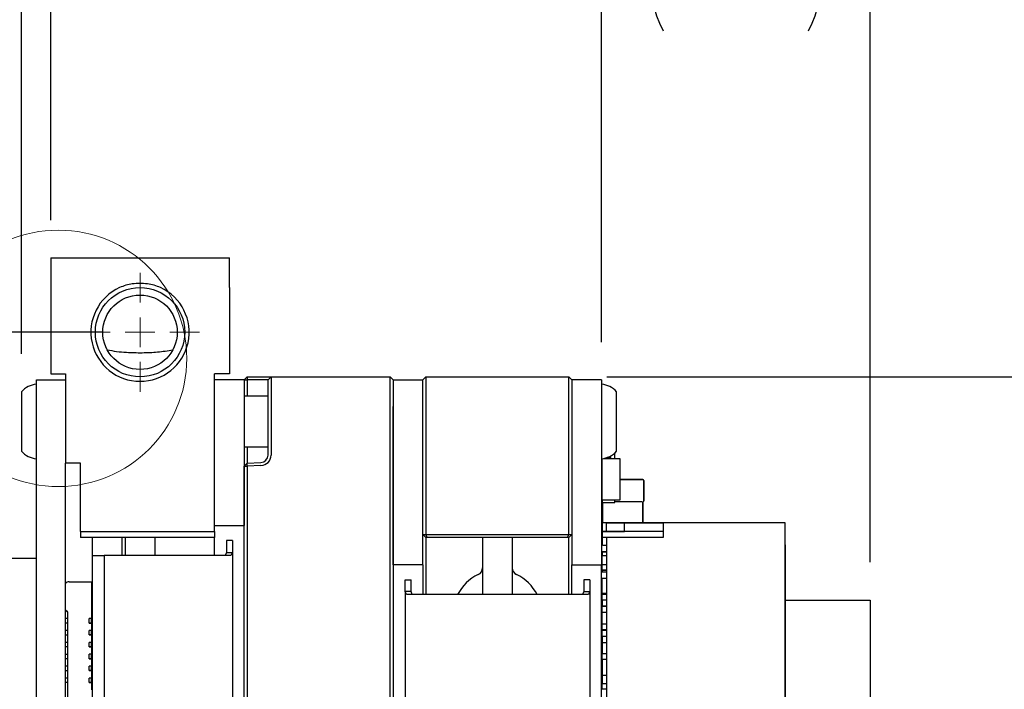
# Paper-space layout 'IX body' of a CAD drawing. Header units: millimetres. Extents: x 5 to 274, y 4 to 211.
# Tile 14 of 24: x 114 to 147, y 165 to 187. Entities that reach past the tile are written whole.
import ezdxf

# ---------------------------------------------------------------- set-up
doc = ezdxf.new("R2010")
doc.units = ezdxf.units.MM
doc.layers.add('DIMENSIONS', color=8, linetype='Continuous')
doc.styles.add('SLDTEXTSTYLE0', font='TXT', dxfattribs={"width": 0.75})
doc.dimstyles.new('SLDDIMSTYLE1', dxfattribs={"dimtxt": 2.645833, "dimasz": 3.302, "dimexe": 0, "dimexo": 0.0625, "dimgap": 0.661458, "dimtad": 0, "dimtih": 1, "dimtoh": 1, "dimdec": 1, "dimrnd": 1e-09, "dimzin": 12, "dimdsep": 46, "dimtxsty": 'SLDTEXTSTYLE0', "dimsah": 1, "dimcen": 0.09, "dimadec": 0, "dimazin": 3, "dimtfac": 1, "dimtdec": 1, "dimtofl": 0, "dimtmove": 0, "dimatfit": 3, "dimfxl": 1, "dimfrac": 2, "dimtolj": 1, "dimtzin": 12, "dimarcsym": 0})
doc.dimstyles.new('SLDDIMSTYLE13', dxfattribs={"dimtxt": 2.645833, "dimasz": 3.302, "dimexe": 0, "dimexo": 0.0625, "dimgap": 0.661458, "dimtad": 0, "dimtih": 1, "dimtoh": 1, "dimdec": 1, "dimrnd": 1e-09, "dimzin": 4, "dimdsep": 46, "dimtxsty": 'SLDTEXTSTYLE0', "dimsah": 1, "dimcen": 0.09, "dimadec": 0, "dimazin": 1, "dimtfac": 1, "dimtdec": 1, "dimtmove": 0, "dimatfit": 0, "dimfxl": 1, "dimfrac": 2, "dimtolj": 1, "dimtzin": 12, "dimarcsym": 0})
doc.dimstyles.new('SLDDIMSTYLE2', dxfattribs={"dimtxt": 2.645833, "dimasz": 3.302, "dimexe": 0, "dimexo": 0.0625, "dimgap": 0.661458, "dimtad": 0, "dimtih": 1, "dimtoh": 1, "dimdec": 0, "dimrnd": 1e-09, "dimzin": 12, "dimdsep": 46, "dimtxsty": 'SLDTEXTSTYLE0', "dimsah": 1, "dimcen": 0.09, "dimadec": 0, "dimazin": 3, "dimtfac": 1, "dimtdec": 0, "dimtofl": 0, "dimtmove": 0, "dimatfit": 3, "dimfxl": 1, "dimfrac": 2, "dimtolj": 1, "dimtzin": 12, "dimarcsym": 0})

# ---------------------------------------------------------------- blocks, each defined once
blk = doc.blocks.new('_D_40')
at = {"layer": 'DIMENSIONS'}
for p, q in [((116.779, 176.916), (97.385, 176.916)), ((100.56, 176.916), (100.56, 163.518)), ((100.56, 145.916), (100.56, 159.314)), ((116.779, 145.916), (97.385, 145.916))]:
    blk.add_line(p, q, dxfattribs=at)
for points in [[(100.56, 176.916), (100.052, 173.614), (101.068, 173.614)], [(100.56, 145.916), (101.068, 149.218), (100.052, 149.218)]]:
    blk.add_solid(points, dxfattribs=at)
at = {"layer": 'DIMENSIONS', "insert": (98.605, 162.725), "char_height": 2.6458, "attachment_point": 1, "style": 'SLDTEXTSTYLE0'}
blk.add_mtext('31', dxfattribs=at)
blk = doc.blocks.new('_D_41')
at = {"layer": 'DIMENSIONS'}
for p, q in [((115.049, 180.686), (115.049, 192.591)), ((133.549, 176.586), (133.549, 192.591)), ((115.049, 189.416), (120.879, 189.416)), ((133.549, 189.416), (127.719, 189.416))]:
    blk.add_line(p, q, dxfattribs=at)
for points in [[(115.049, 189.416), (118.351, 188.908), (118.351, 189.924)], [(133.549, 189.416), (130.247, 189.924), (130.247, 188.908)]]:
    blk.add_solid(points, dxfattribs=at)
at = {"layer": 'DIMENSIONS', "insert": (120.879, 190.725), "char_height": 2.6458, "attachment_point": 1, "style": 'SLDTEXTSTYLE0'}
blk.add_mtext('18.5', dxfattribs=at)
blk = doc.blocks.new('_D_42')
at = {"layer": 'DIMENSIONS'}
for p, q in [((133.719, 175.416), (160.092, 175.416)), ((156.917, 175.416), (156.917, 163.518)), ((156.917, 147.416), (156.917, 159.314)), ((133.719, 147.416), (160.092, 147.416))]:
    blk.add_line(p, q, dxfattribs=at)
for points in [[(156.917, 175.416), (156.409, 172.114), (157.425, 172.114)], [(156.917, 147.416), (157.425, 150.718), (156.409, 150.718)]]:
    blk.add_solid(points, dxfattribs=at)
at = {"layer": 'DIMENSIONS', "insert": (154.962, 162.725), "char_height": 2.6458, "attachment_point": 1, "style": 'SLDTEXTSTYLE0'}
blk.add_mtext('28', dxfattribs=at)
blk = doc.blocks.new('_D_43')
at = {"layer": 'DIMENSIONS'}
for p, q in [((114.07, 176.186), (114.07, 198.591)), ((142.564, 169.186), (142.564, 198.591)), ((114.07, 195.416), (124.897, 195.416)), ((142.564, 195.416), (131.737, 195.416))]:
    blk.add_line(p, q, dxfattribs=at)
for points in [[(114.07, 195.416), (117.372, 194.908), (117.372, 195.924)], [(142.564, 195.416), (139.262, 195.924), (139.262, 194.908)]]:
    blk.add_solid(points, dxfattribs=at)
at = {"layer": 'DIMENSIONS', "insert": (124.897, 196.725), "char_height": 2.6458, "attachment_point": 1, "style": 'SLDTEXTSTYLE0'}
blk.add_mtext('28.5', dxfattribs=at)
blk = doc.blocks.new('_D_44')
at = {"layer": 'DIMENSIONS'}
for p, q in [((133.549, 176.586), (133.549, 192.591)), ((142.564, 169.186), (142.564, 192.591)), ((133.549, 189.416), (129.549, 189.416)), ((142.564, 189.416), (146.564, 189.416))]:
    blk.add_line(p, q, dxfattribs=at)
for centre, start, end in [((139.818, 189.148), 153.4349, 206.5651), ((136.295, 189.148), 333.4349, 26.5651)]:
    blk.add_arc(centre, 4.7, start, end, dxfattribs=at)
for points in [[(133.549, 189.416), (130.247, 189.924), (130.247, 188.908)], [(142.564, 189.416), (145.866, 188.908), (145.866, 189.924)]]:
    blk.add_solid(points, dxfattribs=at)
at = {"layer": 'DIMENSIONS', "insert": (135.614, 190.457), "char_height": 2.6458, "attachment_point": 1, "style": 'SLDTEXTSTYLE0'}
blk.add_mtext('9.0', dxfattribs=at)
blk = doc.blocks.new('SW_CENTERMARKSYMBOL_27')
at = {"color": 0, "linetype": 'Continuous', "lineweight": 18}
for p, q in [((0, 1), (0, 2)), ((0, 0), (0, 0.5)), ((-1, 0), (-2, 0)), ((0, 0), (-0.5, 0)), ((0, 0), (0, -0.5)), ((0, 0), (0.5, 0)), ((1, 0), (2, 0)), ((0, -1), (0, -2))]:
    blk.add_line(p, q, dxfattribs=at)

psp = doc.layouts.new('IX body')

# ---------------------------------------------------------------- linework, layer by layer
at = {"color": 7, "linetype": 'Continuous', "lineweight": 25}
for p, q in [((115.0491738, 179.4163894), (121.0491738, 179.4163894)), ((115.0491738, 179.4163894), (115.0491738, 178.4163894)), ((121.0491738, 178.4163894), (121.0491738, 179.4163894)), ((115.0491738, 178.4163894), (115.0491738, 175.5163894)), ((121.0491738, 178.4163894), (121.0491738, 175.5163894)), ((114.5701738, 175.3163894), (115.5491738, 175.3163894)), ((114.5701738, 174.3163894), (114.5701738, 175.3163894)), ((115.0491738, 175.5163894), (115.5491738, 175.5163894)), ((115.5491738, 175.5163894), (115.5491738, 172.5163894)), ((121.0491738, 175.5163894), (120.5491738, 175.5163894)), ((120.5491738, 170.2163894), (120.5491738, 175.5163894)), ((121.5491738, 175.3163894), (120.5491738, 175.3163894)), ((121.6491738, 175.4163894), (121.5491738, 175.3163894)), ((121.5491738, 175.3163894), (121.6491129, 175.3163894)), ((121.5491738, 175.3163894), (121.5491738, 174.4163894)), ((121.6491738, 175.4163894), (121.6491129, 175.3163894)), ((121.6491129, 175.3163894), (121.6491129, 174.7663894)), ((122.1078987, 175.3163894), (121.6491129, 175.3163894)), ((121.6491738, 175.4163894), (122.1113886, 175.4163894)), ((122.3491738, 175.3163894), (122.1078987, 175.3163894)), ((122.1113886, 175.4163894), (122.4491738, 175.4163894)), ((122.3491738, 175.3163894), (122.4491738, 175.4163894)), ((122.3491738, 174.4163894), (122.3491738, 175.3163894)), ((122.4491738, 175.4163894), (122.4491738, 174.4163894)), ((122.4491738, 175.4163894), (126.4491738, 175.4163894)), ((126.4491738, 174.4163894), (126.4491738, 175.4163894)), ((126.5491738, 175.3163894), (126.4491738, 175.4163894)), ((126.5491738, 175.3163894), (126.5491738, 174.4163894)), ((126.5491738, 175.3163894), (127.5491738, 175.3163894)), ((127.5491738, 175.3163894), (127.6491738, 175.4163894)), ((127.5491738, 174.4163894), (127.5491738, 175.3163894)), ((127.6491738, 175.4163894), (127.6491738, 174.4163894)), ((127.6491738, 175.4163894), (132.4491738, 175.4163894)), ((132.4491738, 174.4163894), (132.4491738, 175.4163894)), ((132.4491738, 175.4163894), (132.5491738, 175.3163894)), ((132.5491738, 175.3163894), (132.5491738, 174.4163894)), ((133.5491738, 175.3163894), (132.5491738, 175.3163894)), ((133.5491738, 175.3163894), (133.5491738, 174.4163894)), ((114.0701738, 174.9163894), (114.0701738, 173.382032)), ((134.0491738, 174.3511129), (134.0491738, 174.9163894)), ((122.3491738, 174.7663894), (121.5491738, 174.7663894)), ((114.5701738, 148.5163894), (114.5701738, 174.3163894)), ((121.5491738, 174.4163894), (121.5491738, 170.4163894)), ((122.3491738, 172.7857482), (122.3491738, 174.4163894)), ((122.4491738, 174.4163894), (122.4491738, 172.7857482)), ((126.4491738, 148.4163894), (126.4491738, 174.4163894)), ((126.5491738, 174.4163894), (126.5491738, 148.4163894)), ((126.5491738, 169.0983894), (126.5491738, 174.4163894)), ((127.5491738, 170.1163894), (127.5491738, 174.4163894)), ((127.5491738, 169.0983894), (127.5491738, 174.4163894)), ((127.6491738, 174.4163894), (127.6491738, 170.1163894)), ((132.4491738, 170.1163894), (132.4491738, 174.4163894)), ((132.5491738, 174.4163894), (132.5491738, 170.1163894)), ((132.5491738, 174.4163894), (132.5491738, 169.0983894)), ((133.5491738, 174.4163894), (133.5491738, 169.0983894)), ((134.0491738, 172.9163894), (134.0491738, 174.3511129)), ((114.0701738, 173.382032), (114.0701738, 172.9163894)), ((121.5491738, 173.0663894), (122.3491738, 173.0663894)), ((121.6491129, 173.0663894), (121.6491129, 172.5198794)), ((133.5536632, 172.6667708), (133.5536632, 172.5563066)), ((133.5636635, 171.2763853), (133.5636635, 172.6677183)), ((133.6243024, 172.6763876), (134.1636623, 172.6763876)), ((133.8436632, 172.7063066), (133.7365901, 172.7063066)), ((133.7365902, 172.7063066), (133.8436632, 172.7063066)), ((133.8436632, 172.6963066), (133.8436632, 172.7063066)), ((133.8536632, 172.6763876), (133.8536632, 172.6963066)), ((133.9936627, 172.6763876), (133.9936627, 172.8600516)), ((134.1636623, 172.6763876), (134.1636623, 171.2763853)), ((115.5491738, 152.7163894), (115.5491738, 172.5163894)), ((116.0491738, 172.5163894), (115.5491738, 172.5163894)), ((116.0491738, 170.2163894), (116.0491738, 172.5163894)), ((121.5491738, 172.4127078), (121.6491129, 172.5198794)), ((121.5491738, 172.4127078), (121.6491738, 172.4198205)), ((121.5491738, 148.4163894), (121.5491738, 172.4127078)), ((121.6491129, 172.5198794), (122.1078987, 172.5359005)), ((121.6491738, 172.4198205), (121.6491129, 172.5198794)), ((122.1113886, 172.4359614), (121.6491738, 172.4198205)), ((121.6491738, 172.4198205), (121.6491738, 148.4163894)), ((133.5536632, 172.5563066), (133.5636632, 172.5563066)), ((133.5536632, 172.2563066), (133.5536632, 172.1163066)), ((133.5636632, 172.2563066), (133.5536632, 172.2563066)), ((133.5536632, 172.2563066), (133.5536632, 172.2563066)), ((133.5536632, 172.2563066), (133.5636632, 172.2563066)), ((133.5536632, 172.1054691), (133.5536632, 171.9654691)), ((133.5536632, 171.9654691), (133.5636632, 171.9654691)), ((134.9335035, 171.966226), (134.1636623, 171.966226)), ((134.1636623, 171.966226), (134.9335036, 171.966226)), ((134.9636635, 171.246386), (134.9636635, 171.936066)), ((134.9636636, 171.936066), (134.9636636, 171.246386)), ((133.5536632, 171.6654691), (133.5536632, 171.5254691)), ((133.5636632, 171.6654691), (133.5536632, 171.6654691)), ((133.5536632, 171.6654691), (133.5636632, 171.6654691)), ((133.5636635, 171.2763853), (133.5636635, 171.1963853)), ((134.1636623, 171.2763853), (133.5636635, 171.2763853)), ((133.9936627, 171.1963853), (133.9936627, 171.2763853)), ((133.5636635, 171.1963853), (133.9936627, 171.1963853)), ((133.5938235, 170.516226), (133.5938235, 171.1963853)), ((134.9033435, 171.216226), (133.9936627, 171.216226)), ((134.9078653, 171.216226), (134.9335035, 171.216226)), ((134.9335035, 170.5164943), (134.9335035, 171.216226)), ((134.9385035, 171.131456), (134.9335035, 171.131456)), ((134.9385035, 171.1018857), (134.9335035, 171.1018857)), ((134.9335035, 171.0857019), (134.9335035, 171.1018857)), ((134.9335035, 171.0630374), (134.9335035, 171.0857019)), ((134.9385035, 171.0630374), (134.9335035, 171.0630374)), ((134.9385035, 171.0313963), (134.9335035, 171.0313963)), ((134.9385035, 171.0197943), (134.9335035, 171.0197943)), ((134.9335035, 170.9771592), (134.9335035, 170.9845234)), ((134.9335036, 171.216226), (134.9335036, 171.131456)), ((134.9385035, 171.0857019), (134.9335035, 171.0857019)), ((134.9335035, 171.071961), (134.9335035, 171.0846727)), ((134.9335035, 171.006255), (134.9335035, 171.0548011)), ((134.9335035, 170.9660462), (134.9335035, 170.9716745)), ((134.9385035, 171.1018857), (134.9385035, 171.131456)), ((134.9385035, 171.131456), (134.9385035, 171.1015708)), ((134.9385035, 171.0857019), (134.9385035, 171.1018857)), ((134.9385035, 171.0630374), (134.9385035, 171.0857019)), ((134.9385035, 171.0313963), (134.9385035, 171.0630374)), ((134.9385035, 171.0548011), (134.9385035, 171.0313963)), ((134.9385035, 170.9077641), (134.9385035, 171.0197943)), ((134.9385035, 171.0197943), (134.9385035, 170.9898699)), ((134.9385035, 170.9771592), (134.9385035, 170.9845234)), ((134.9385035, 170.9845234), (134.9385035, 170.9268765)), ((134.9385035, 171.1015708), (134.9385035, 171.071961)), ((134.9385035, 171.071961), (134.9385035, 171.0846727)), ((134.9385035, 171.0846727), (134.9385035, 171.0404775)), ((134.9385035, 171.0197943), (134.9385035, 171.0548011)), ((134.9385035, 171.0404775), (134.9385035, 171.0197943)), ((134.9385035, 170.9898699), (134.9385035, 170.9130449)), ((134.9385035, 170.9325314), (134.9385035, 170.9771592)), ((134.9385035, 170.9660462), (134.9385035, 170.9716745)), ((134.9385035, 170.9716745), (134.9385035, 170.9270403)), ((134.9385035, 170.9186668), (134.9385035, 170.9660462)), ((134.9548299, 171.2250597), (134.9548299, 171.2250597)), ((134.9385035, 170.9077641), (134.9335035, 170.9077641)), ((134.9335035, 170.8811816), (134.9335035, 170.9077641)), ((134.9385035, 170.886371), (134.9335035, 170.886371)), ((134.9335035, 170.8583864), (134.9335035, 170.8623856)), ((134.9385035, 170.8586479), (134.9335035, 170.8586479)), ((134.9335035, 170.809539), (134.9335035, 170.8586479)), ((134.9385035, 170.8362531), (134.9335035, 170.8362531)), ((134.9385035, 170.8098274), (134.9335035, 170.8098274)), ((134.9335035, 170.7799292), (134.9335035, 170.8098274)), ((134.9335035, 170.7973124), (134.9385035, 170.7973124)), ((134.9335035, 170.7547031), (134.9335035, 170.7620806)), ((134.9335035, 170.7187441), (134.9385035, 170.7187441)), ((134.9335035, 170.7131292), (134.9335035, 170.7187441)), ((134.9335035, 170.7131292), (134.9385035, 170.7131292)), ((134.9335035, 170.6884469), (134.9385035, 170.6884469)), ((134.9335035, 170.6588239), (134.9385035, 170.6588239)), ((134.9335035, 170.6347051), (134.9335035, 170.6588239)), ((134.9335035, 170.9270403), (134.9335035, 170.9325314)), ((134.9335035, 170.9130449), (134.9335035, 170.9186668)), ((134.9335035, 170.7435901), (134.9335035, 170.7492184)), ((134.9335035, 170.7100823), (134.9385035, 170.7100823)), ((134.9335035, 170.7045912), (134.9335035, 170.7100823)), ((134.9335035, 170.7045912), (134.9385035, 170.7045912)), ((134.9335035, 170.6347051), (134.9385035, 170.6347051)), ((134.9335035, 170.6062332), (134.9385035, 170.6062332)), ((134.9335035, 170.6004624), (134.9335035, 170.6062332)), ((134.9385035, 170.9268765), (134.9385035, 170.9026724)), ((134.9385035, 170.8811816), (134.9385035, 170.9077641)), ((134.9385035, 170.8586479), (134.9385035, 170.886371)), ((134.9385035, 170.886371), (134.9385035, 170.8811816)), ((134.9385035, 170.8583864), (134.9385035, 170.8623856)), ((134.9385035, 170.8623856), (134.9385035, 170.8255389)), ((134.9385035, 170.809539), (134.9385035, 170.8586479)), ((134.9385035, 170.8098274), (134.9385035, 170.8362531)), ((134.9385035, 170.8362531), (134.9385035, 170.809539)), ((134.9385035, 170.7973124), (134.9385035, 170.8098274)), ((134.9385035, 170.7973124), (134.9385035, 170.7187441)), ((134.9385035, 170.7674009), (134.9385035, 170.7973124)), ((134.9385035, 170.7620806), (134.9385035, 170.7547031)), ((134.9385035, 170.7131292), (134.9385035, 170.7620806)), ((134.9385035, 170.7187441), (134.9385035, 170.7131292)), ((134.9385035, 170.6884469), (134.9385035, 170.6588239)), ((134.9385035, 170.6643212), (134.9385035, 170.6884469)), ((134.9385035, 170.6588239), (134.9385035, 170.6347051)), ((134.9385035, 170.9270403), (134.9385035, 170.9325314)), ((134.9385035, 170.9130449), (134.9385035, 170.9186668)), ((134.9385035, 170.9026724), (134.9385035, 170.8583864)), ((134.9385035, 170.8255389), (134.9385035, 170.7973124)), ((134.9385035, 170.6004624), (134.9385035, 170.7674009)), ((134.9385035, 170.7547031), (134.9385035, 170.7100823)), ((134.9385035, 170.7492184), (134.9385035, 170.7435901)), ((134.9385035, 170.7045912), (134.9385035, 170.7492184)), ((134.9385035, 170.7435901), (134.9385035, 170.6959357)), ((134.9385035, 170.7100823), (134.9385035, 170.7045912)), ((134.9385035, 170.6959357), (134.9385035, 170.6643212)), ((134.9385035, 170.6347051), (134.9385035, 170.6062332)), ((134.9385035, 170.6062332), (134.9385035, 170.6004624)), ((120.5491738, 170.4163894), (121.5491738, 170.4163894)), ((133.5636635, 170.486066), (133.5636635, 170.2164943)), ((133.5724972, 170.5073924), (133.5724972, 170.5073923)), ((133.6239835, 170.516226), (133.5938235, 170.516226)), ((133.713661, 170.516226), (133.6239835, 170.516226)), ((133.713661, 170.5164943), (134.313661, 170.5164943)), ((133.713661, 170.5164943), (133.7136611, 170.5164943)), ((133.713661, 170.2164943), (133.713661, 170.5164943)), ((137.4636611, 170.5164943), (133.7136611, 170.5164943)), ((134.313661, 170.5164943), (134.313661, 170.5164942)), ((134.313661, 170.5164942), (135.613661, 170.5164942)), ((134.313661, 170.2164942), (134.313661, 170.5164942)), ((134.9335036, 170.6004624), (134.9335036, 170.5164943)), ((134.9335035, 170.6004624), (134.9385035, 170.6004624)), ((135.6136609, 170.5164942), (135.6136609, 170.0164942)), ((139.7136609, 170.5164942), (135.6136609, 170.5164942)), ((135.613661, 170.5164942), (135.6136609, 170.5164942)), ((137.4636611, 170.5164943), (137.4636611, 170.5164943)), ((139.0636611, 170.5164943), (137.4636611, 170.5164943)), ((139.0636611, 170.5164943), (139.0636611, 170.5164943)), ((139.7136611, 170.5164943), (139.0636611, 170.5164943)), ((139.7136609, 170.5164942), (139.7136611, 170.5164943)), ((139.7136609, 160.5164942), (139.7136609, 170.5164942)), ((139.7136611, 170.0164943), (139.7136611, 170.5164943)), ((116.0491738, 170.2163894), (120.5491738, 170.2163894)), ((116.0491738, 170.2163894), (116.0491738, 170.0163894)), ((120.5491738, 170.0163894), (116.0491738, 170.0163894)), ((116.4491738, 169.4163894), (116.4491738, 170.0163894)), ((117.4491738, 169.4163894), (117.4491738, 170.0163894)), ((117.5491738, 170.0163894), (117.5491738, 169.4163894)), ((118.5491738, 170.0163894), (118.5491738, 169.4163894)), ((120.5491738, 170.2163894), (120.5491738, 170.0163894)), ((120.5491738, 169.9163894), (120.5491738, 170.0163894)), ((127.5491738, 170.1163894), (127.6491738, 170.1163894)), ((127.6491738, 170.0163894), (127.5491738, 170.1163894)), ((127.6491738, 170.1163894), (132.4491738, 170.1163894)), ((127.6905952, 170.0163894), (127.6491738, 170.1163894)), ((127.6905952, 170.0163894), (127.6491738, 170.0163894)), ((127.6500542, 170.0163894), (127.6500542, 168.0983894)), ((132.4077525, 170.0163894), (127.6905952, 170.0163894)), ((129.5491738, 170.0163894), (129.5491738, 168.0983894)), ((130.5491738, 170.0163894), (130.5491738, 168.0983894)), ((132.4077525, 170.0163894), (132.4491738, 170.1163894)), ((132.4491738, 170.0163894), (132.4077525, 170.0163894)), ((132.4482935, 168.0983894), (132.4482935, 170.0163894)), ((132.4491738, 170.1163894), (132.5491738, 170.1163894)), ((132.4491738, 170.0163894), (132.5491738, 170.1163894)), ((133.5636609, 170.2164942), (133.563661, 170.2164943)), ((135.6136609, 170.2164942), (133.5636609, 170.2164942)), ((133.5636609, 170.2164942), (133.5636609, 170.0164942)), ((133.7136609, 170.0164942), (133.5636609, 170.0164942)), ((133.563661, 170.2164943), (134.313661, 170.2164943)), ((133.5636635, 170.0164942), (133.5636635, 169.796386)), ((133.7136609, 170.0164942), (133.7136609, 161.0164942)), ((135.6136609, 170.0164942), (133.7136609, 170.0164942)), ((135.613661, 170.2164942), (134.313661, 170.2164942)), ((139.7136611, 170.0164943), (139.7136611, 170.0164943)), ((139.7136611, 161.0164943), (139.7136611, 170.0164943)), ((120.5491738, 169.4163894), (120.5491738, 169.9163894)), ((121.1491738, 169.9163894), (120.9491738, 169.9163894)), ((120.9491738, 169.9163894), (120.9491738, 169.5185626)), ((121.1491738, 169.9163894), (121.1491738, 169.5185626)), ((133.5938235, 169.766226), (133.7136609, 169.766226)), ((139.713661, 169.7664942), (139.7136611, 169.7664943)), ((139.713661, 167.7414942), (139.713661, 169.7664942)), ((139.7136611, 169.7664943), (139.7136611, 161.2664943)), ((114.5701738, 169.3163894), (111.5596738, 169.3163894)), ((116.4491738, 169.4163894), (116.8491738, 169.4163894)), ((116.4491738, 153.4163894), (116.4491738, 169.4163894)), ((116.8491738, 169.4163894), (116.8491738, 153.4163894)), ((118.0491738, 169.4163894), (116.8491738, 169.4163894)), ((118.9991738, 169.4163894), (118.0491738, 169.4163894)), ((119.9491738, 169.4163894), (118.9991738, 169.4163894)), ((121.1039726, 169.4163894), (119.9491738, 169.4163894)), ((120.9491738, 169.5185626), (120.9115062, 169.4163894)), ((120.9491738, 169.5185626), (121.1491738, 169.5185626)), ((121.1491738, 169.5185626), (121.1039726, 169.4163894)), ((121.1491738, 169.5185626), (121.1491738, 153.3142162)), ((133.5536629, 169.3962722), (133.5536629, 168.9162722)), ((133.5636629, 169.3962722), (133.5536629, 169.3962722)), ((133.5636629, 169.4062722), (133.5636629, 169.3962722)), ((133.7136609, 169.4062722), (133.5636629, 169.4062722)), ((133.7136609, 169.4062722), (133.5636629, 169.4062722)), ((133.5636635, 169.5338877), (133.7136609, 169.5338877)), ((133.5636635, 169.5338877), (133.5636635, 169.5338876)), ((133.5636635, 169.5338876), (133.5636635, 169.4062724)), ((133.7136609, 169.5338876), (133.5636635, 169.5338876)), ((127.5491738, 169.0983894), (126.5491738, 169.0983894)), ((127.5491738, 169.0983894), (127.5491738, 168.5983894)), ((132.5491738, 169.0983894), (133.5491738, 169.0983894)), ((132.5491738, 168.5983894), (132.5491738, 169.0983894)), ((133.5491738, 168.5983894), (133.5491738, 169.0983894)), ((133.5636611, 169.1164943), (133.5636612, 169.1164944)), ((133.5636611, 168.9164943), (133.5636611, 169.1164943)), ((133.5636611, 169.1164943), (133.7136611, 169.1164943)), ((133.5636612, 169.1164944), (133.7136609, 169.1164944)), ((133.5636629, 168.9162722), (133.5536629, 168.9162722)), ((133.5536629, 168.6262737), (133.5536629, 168.1462737)), ((133.5636629, 168.6262737), (133.5536629, 168.6262737)), ((133.7136611, 168.9164943), (133.5636611, 168.9164943)), ((133.5636629, 168.9162722), (133.5636629, 168.9062722)), ((133.7136609, 168.9062722), (133.5636629, 168.9062722)), ((133.5636629, 168.6362737), (133.5636629, 168.6262737)), ((133.7136609, 168.6362737), (133.5636629, 168.6362737)), ((133.7136609, 168.6362737), (133.5636629, 168.6362737)), ((133.5636635, 168.9062723), (133.5636635, 168.8588876)), ((133.7136609, 168.8588876), (133.5636635, 168.8588876)), ((115.6691689, 168.5291008), (116.4191689, 168.5291008)), ((116.4191689, 168.5291008), (116.4191689, 167.2941008)), ((126.9491738, 168.2005626), (126.9491738, 168.5983894)), ((126.9491738, 168.5983894), (127.1491738, 168.5983894)), ((127.1491738, 168.2005626), (127.1491738, 168.5983894)), ((127.5491738, 168.5983894), (127.5491738, 168.0983894)), ((132.5491738, 168.0983894), (132.5491738, 168.5983894)), ((133.1491738, 168.5983894), (132.9491738, 168.5983894)), ((132.9491738, 168.5983894), (132.9491738, 168.2005626)), ((133.1491738, 168.5983894), (133.1491738, 168.2005626)), ((133.5491738, 162.3413894), (133.5491738, 168.5983894)), ((126.9491738, 168.2005626), (126.9491738, 162.7362162)), ((126.994375, 168.0983894), (126.9491738, 168.2005626)), ((127.1491738, 168.2005626), (126.9491738, 168.2005626)), ((128.1491738, 168.0983894), (126.994375, 168.0983894)), ((127.1868415, 168.0983894), (127.1491738, 168.2005626)), ((131.9491738, 168.0983894), (128.1491738, 168.0983894)), ((133.1039726, 168.0983894), (131.9491738, 168.0983894)), ((132.9491738, 168.2005626), (132.9115062, 168.0983894)), ((132.9491738, 168.2005626), (133.1491738, 168.2005626)), ((133.1491738, 168.2005626), (133.1039726, 168.0983894)), ((133.1491738, 168.2005626), (133.1491738, 162.7362162)), ((133.5636629, 168.1462737), (133.5536629, 168.1462737)), ((133.5636611, 168.1164943), (133.5636612, 168.1164944)), ((133.5636611, 167.9164943), (133.5636611, 168.1164943)), ((133.5636611, 168.1164943), (133.7136611, 168.1164943)), ((133.5636612, 168.1164944), (133.7136609, 168.1164944)), ((133.5636629, 168.1462737), (133.5636629, 168.1362737)), ((133.7136609, 168.1362737), (133.5636629, 168.1362737)), ((133.5636635, 168.1362738), (133.5636635, 168.1164944)), ((133.5536629, 167.6963097), (133.5536629, 167.5063097)), ((133.7136611, 167.9164943), (133.5636611, 167.9164943)), ((133.5636629, 167.7063097), (133.5636629, 167.6963097)), ((133.7136609, 167.7063097), (133.5636629, 167.7063097)), ((133.5636629, 167.7063097), (133.7136609, 167.7063097)), ((133.5636635, 167.9164943), (133.5636635, 167.7063097)), ((139.713661, 167.9163899), (142.5636633, 167.9163899)), ((139.713661, 167.7414942), (139.713661, 167.7414942)), ((139.713661, 163.2914942), (139.713661, 167.7414942)), ((142.5636633, 167.9163899), (142.5636633, 159.0412997)), ((115.6091689, 167.5191008), (115.5491738, 167.5790959)), ((115.5491738, 167.5790958), (115.6091689, 167.5191007)), ((115.6091689, 167.5191008), (115.6091684, 155.3191008)), ((115.6091689, 167.5191007), (115.6091689, 167.5191008)), ((133.5536629, 167.5063097), (133.5636629, 167.5063097)), ((133.5636629, 167.5063097), (133.7136609, 167.5063097)), ((133.5636629, 167.1164943), (133.5636629, 167.5063097)), ((115.6091689, 167.2913894), (115.5491738, 167.2913894)), ((115.6091689, 167.1413894), (115.5491738, 167.1413894)), ((116.3391689, 167.1441008), (116.3391689, 167.2941008)), ((116.4191689, 167.2941008), (116.3391689, 167.2941008)), ((116.4191689, 167.1441008), (116.3391689, 167.1441008)), ((116.3391689, 167.1441008), (116.4191689, 167.1441008)), ((116.3391689, 167.1441008), (116.3391689, 167.1441008)), ((116.4191689, 167.1441008), (116.4191689, 167.2941008)), ((116.4191689, 167.1441008), (116.4191689, 167.1441008)), ((116.4191689, 167.1441008), (116.4191689, 166.8941008)), ((133.5636611, 167.1164943), (133.5636612, 167.1164944)), ((133.5636611, 167.1164943), (133.7136611, 167.1164943)), ((133.5636611, 166.9164943), (133.5636611, 167.1164943)), ((133.5636612, 167.1164944), (133.7136609, 167.1164944)), ((115.6091689, 166.8913894), (115.5491738, 166.8913894)), ((115.6091689, 166.7413894), (115.5491738, 166.7413894)), ((116.4191689, 166.8941008), (116.3391689, 166.8941008)), ((116.3391689, 166.7441008), (116.3391689, 166.8941008)), ((116.3391689, 166.7441008), (116.4191689, 166.7441008)), ((116.3391689, 166.7441008), (116.3391689, 166.7441008)), ((116.4191689, 166.7441008), (116.3391689, 166.7441008)), ((116.4191689, 166.7441008), (116.4191688, 166.4941008)), ((116.4191689, 166.7441008), (116.4191689, 166.8941008)), ((116.4191689, 166.7441008), (116.4191689, 166.7441008)), ((133.5536629, 166.9063097), (133.5536629, 166.7163097)), ((133.5636629, 166.9063097), (133.5536629, 166.9063097)), ((133.5536629, 166.9063097), (133.5536629, 166.9063097)), ((133.5536629, 166.9063097), (133.5636629, 166.9063097)), ((133.7136611, 166.9164943), (133.5636611, 166.9164943)), ((133.5636629, 166.9063097), (133.5636629, 166.9164943)), ((133.7136609, 166.9063097), (133.5636629, 166.9063097)), ((133.5636629, 166.9063097), (133.5636629, 166.9063097)), ((133.5636629, 166.9063097), (133.7136609, 166.9063097)), ((133.5636629, 166.7163097), (133.5636629, 166.7063097)), ((133.5636629, 166.7063097), (133.7136609, 166.7063097)), ((133.5636635, 166.7063097), (133.5636635, 166.4863882)), ((115.6091688, 166.4913894), (115.5491738, 166.4913894)), ((115.6091688, 166.3413894), (115.5491738, 166.3413894)), ((116.4191688, 166.4941008), (116.3391688, 166.4941008)), ((116.3391688, 166.3441008), (116.3391688, 166.4941008)), ((116.3391688, 166.3441008), (116.4191688, 166.3441008)), ((116.3391688, 166.3441008), (116.3391688, 166.3441008)), ((116.4191688, 166.3441008), (116.3391688, 166.3441008)), ((116.4191688, 166.3441008), (116.4191688, 166.4941008)), ((116.4191688, 166.3441008), (116.4191688, 166.3441008)), ((116.4191688, 166.3441008), (116.4191688, 166.0941008)), ((133.5636635, 166.4863882), (133.5636635, 166.1164943)), ((133.5636635, 166.4863882), (133.7136609, 166.4863882)), ((115.6091688, 166.0913894), (115.5491738, 166.0913894)), ((116.4191688, 166.0941008), (116.3391688, 166.0941008)), ((116.3391688, 165.9441008), (116.3391688, 166.0941008)), ((116.4191688, 165.9441008), (116.4191688, 166.0941008)), ((133.5636611, 166.1164943), (133.5636612, 166.1164944)), ((133.5636611, 165.9164943), (133.5636611, 166.1164943)), ((133.5636611, 166.1164943), (133.7136611, 166.1164943)), ((133.5636612, 166.1164944), (133.7136609, 166.1164944)), ((115.6091688, 165.9413894), (115.5491738, 165.9413894)), ((115.6091688, 165.6913894), (115.5491738, 165.6913894)), ((116.4191688, 165.9441008), (116.3391688, 165.9441008)), ((116.3391688, 165.9441008), (116.4191688, 165.9441008)), ((116.3391688, 165.9441008), (116.3391688, 165.9441008)), ((116.3391688, 165.5441008), (116.3391688, 165.6941008)), ((116.4191688, 165.6941008), (116.3391688, 165.6941008)), ((116.4191688, 165.9441008), (116.4191688, 165.9441008)), ((116.4191688, 165.9441008), (116.4191688, 165.6941008)), ((116.4191688, 165.5441008), (116.4191688, 165.6941008)), ((133.7136611, 165.9164943), (133.5636611, 165.9164943)), ((133.5636635, 165.9164943), (133.5636635, 165.3863904)), ((115.6091688, 165.5413894), (115.5491738, 165.5413894)), ((116.4191688, 165.5441008), (116.3391688, 165.5441008)), ((116.3391688, 165.5441008), (116.4191688, 165.5441008)), ((116.3391688, 165.5441008), (116.3391688, 165.5441008)), ((116.4191688, 165.5441008), (116.4191688, 165.5441008)), ((116.4191688, 165.5441008), (116.4191688, 165.2941008)), ((133.7136609, 165.3863904), (133.5636635, 165.3863904)), ((133.5636635, 165.3863904), (133.5636635, 165.1164944)), ((115.6091688, 165.2913894), (115.5491738, 165.2913894)), ((115.6091688, 165.1413894), (115.5491738, 165.1413894)), ((116.4191688, 165.2941008), (116.3391688, 165.2941008)), ((116.3391688, 165.1441008), (116.3391688, 165.2941008)), ((116.3391688, 165.1441008), (116.4191688, 165.1441008)), ((116.4191688, 165.1441008), (116.3391688, 165.1441008)), ((116.3391688, 165.1441008), (116.3391688, 165.1441008)), ((116.4191688, 165.1441008), (116.4191688, 165.2941008)), ((116.4191688, 165.1441008), (116.4191688, 165.1441008)), ((116.4191688, 165.1441008), (116.4191688, 164.8941008)), ((133.5636611, 165.1164943), (133.5636612, 165.1164944)), ((133.5636611, 164.9164943), (133.5636611, 165.1164943)), ((133.5636611, 165.1164943), (133.7136611, 165.1164943)), ((133.5636612, 165.1164944), (133.7136609, 165.1164944)), ((133.7136611, 164.9164943), (133.5636611, 164.9164943))]:
    psp.add_line(p, q, dxfattribs=at)
at = {"color": 7, "linetype": 'Continuous', "lineweight": 18}
psp.add_circle((115.3086154, 176.0377271), 4.3081511, dxfattribs=at)
at = {"color": 7, "linetype": 'Continuous', "lineweight": 25}
for radius in [1.5, 1.25]:
    psp.add_circle((118.0491738, 176.9163894), radius, dxfattribs=at)
for centre, radius, start, end in [((118.0491738, 176.9163894), 1.65, 114.61997733, 65.38002267), ((114.6314213, 174.4188944), 0.75, 94.68417983, 138.44592252), ((133.4879263, 174.4188944), 0.75, 41.55407748, 85.31582017), ((114.6314213, 173.4138844), 0.75, 221.55407748, 265.31582017), ((122.0991738, 172.7857482), 0.25, 272, 0), ((122.0991738, 172.7857482), 0.35, 272, 0), ((133.4879263, 173.4138844), 0.75, 274.68417983, 318.44592252), ((133.8436632, 172.6963066), 0.01, 0, 90), ((133.8436632, 172.6963066), 0.01, 0, 90), ((133.5636632, 172.1163066), 0.01, 180, 270), ((133.5636632, 172.1054691), 0.01, 147.14580283, 180), ((133.5636632, 172.1054691), 0.01, 147.1672745, 180), ((134.9335035, 171.936066), 0.03016, 0.0000025, 90), ((134.9335036, 171.936066), 0.03016, 0.0000025, 90), ((133.5636632, 171.5254691), 0.01, 180, 270), ((134.9335035, 171.246386), 0.03016, 270, 0.0000025), ((134.9335036, 171.246386), 0.03016, 315, 0.0000025), ((133.5938235, 170.486066), 0.03016, 90, 179.9999975), ((133.5938236, 170.486066), 0.03016, 90, 135), ((133.5938235, 169.796386), 0.03016, 179.9999975, 270), ((133.5636629, 169.3962722), 0.01, 90, 180), ((133.5636629, 169.3962722), 0.01, 90, 180), ((129.2991738, 168.9975283), 0.25, 295.37693353, 0), ((130.7991738, 168.9975283), 0.25, 180, 244.62306647), ((130.0491738, 167.4163894), 1.5, 115.37693353, 152.95651097), ((130.0491738, 167.4163894), 1.5, 27.04348903, 64.62306647), ((133.5636629, 168.9162722), 0.01, 180, 270), ((133.5636629, 168.6262737), 0.01, 90, 180), ((133.5636629, 168.6262737), 0.01, 90, 180), ((115.6691689, 168.3791008), 0.15, 89.9999975, 143.12698408), ((133.5636629, 168.1462737), 0.01, 180, 270), ((133.5636629, 167.6963097), 0.01, 90, 180), ((133.5636629, 167.6963097), 0.01, 90, 180), ((133.5636629, 166.7163097), 0.01, 180, 270)]:
    psp.add_arc(centre, radius, start, end, dxfattribs=at)
for points, knots in [([(118.7365602, 178.4163894), (118.6664946, 178.4442929), (118.5247414, 178.5007458), (118.2078401, 178.5619874), (117.8839339, 178.5611916), (117.5705388, 178.4995646), (117.4318237, 178.4442948), (117.3617875, 178.4163894)], [0, 0, 0, 0, 0.15999381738, 0.32369148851, 0.6832266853, 0.84006362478, 1, 1, 1, 1]), ([(116.9476425, 176.3255182), (117.0525875, 176.3063962), (117.2623804, 176.2681698), (117.5644105, 176.2419027), (117.8507979, 176.2299795), (118.1183426, 176.2281177), (118.3824433, 176.2345264), (118.7313878, 176.2545597), (118.9813247, 176.296855), (119.1507051, 176.3255182)], [0, 0, 0, 0, 0.1503029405, 0.3004667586, 0.4151542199, 0.529489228, 0.6439083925, 0.7586792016, 1, 1, 1, 1])]:
    psp.add_open_spline(points, degree=3, knots=knots, dxfattribs=at)

# ---------------------------------------------------------------- block references
at = {"color": 7, "linetype": 'Continuous', "lineweight": 0}
psp.add_blockref('SW_CENTERMARKSYMBOL_27', (118.0491738, 176.9163894), dxfattribs=at)

# ---------------------------------------------------------------- dimensions: what is measured, and where the dimension line sits
at = {"layer": 'DIMENSIONS'}
dim = psp.add_linear_dim(base=(142.5636633, 195.4163894), p1=(114.0701738, 174.9163894), p2=(142.5636633, 167.9163899), dimstyle='SLDDIMSTYLE1', dxfattribs=at)
dim.commit()
dim.dimension.update_dxf_attribs({"geometry": '_D_43', "text_midpoint": (128.3169186, 195.4163894), "dimtype": 160})
for base, p1, p2, angle, dimstyle, picture, middle in [((133.5491738, 189.4163894), (115.0491738, 179.4163894), (133.5491738, 175.3163894), 0, 'SLDDIMSTYLE1', '_D_41', (124.2991738, 189.4163894)), ((100.5596738, 145.9163894), (118.0491738, 176.9163894), (118.0491738, 145.9163894), 90, 'SLDDIMSTYLE2', '_D_40', (100.5596738, 161.4163894)), ((156.9170578, 147.4163894), (132.4491738, 175.4163894), (132.4491738, 147.4163894), 90, 'SLDDIMSTYLE2', '_D_42', (156.9170578, 161.4163894))]:
    dim = psp.add_linear_dim(base=base, p1=p1, p2=p2, angle=angle, dimstyle=dimstyle, dxfattribs=at)
    dim.commit()
    dim.dimension.update_dxf_attribs({"geometry": picture, "text_midpoint": middle, "dimtype": 160})
dim = psp.add_linear_dim(base=(142.5636642, 189.4163864), p1=(133.5491738, 175.3163894), p2=(142.5636633, 167.9163899), angle=359.9999975, text='(<>)', dimstyle='SLDDIMSTYLE13', dxfattribs=at)
dim.commit()
dim.dimension.update_dxf_attribs({"geometry": '_D_44', "text_midpoint": (138.0564193, 189.4163866), "dimtype": 160})

doc.saveas('drawing.dxf')
